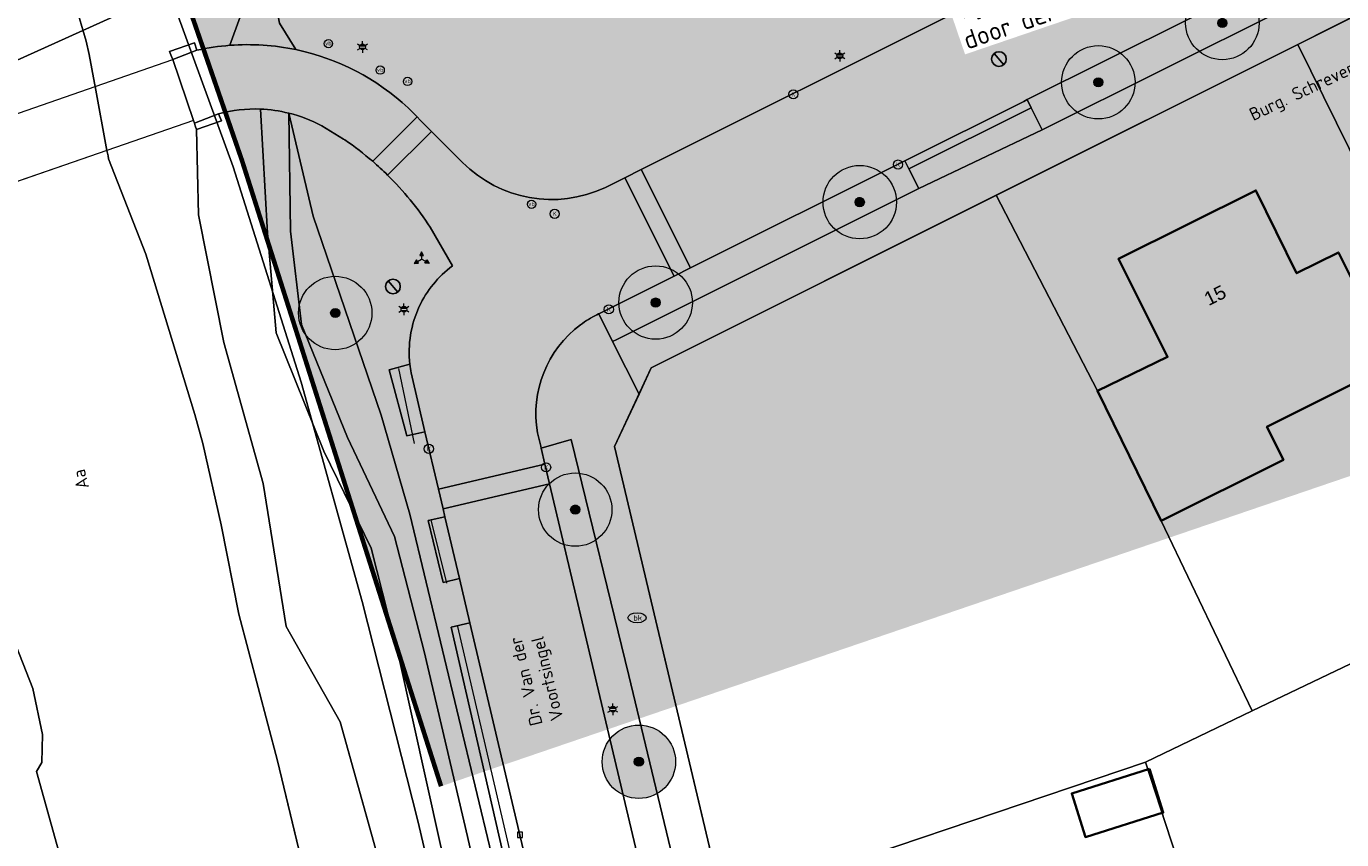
# Model space of a CAD drawing. Header units: metres. Extents: x 163628 to 167676, y 402708 to 405373.
# Tile 110 of 256: x 165198 to 165270, y 403718 to 403762. Entities that reach past the tile are written whole.
import ezdxf
from ezdxf.enums import TextEntityAlignment as Align

# ---------------------------------------------------------------- set-up
doc = ezdxf.new("R2010")
doc.units = ezdxf.units.M
doc.linetypes.add('X-CA190022.004-UO-TXT_Tekst 1op200$0$AL-DETAILS', pattern=[5.2, 2, -1.2, 2])
doc.layers.get('0').update_dxf_attribs({"lineweight": 25})
for name, color, linetype, lineweight in [('X-CA190022.004-UO-BGT_Ondergrond$0$B-WE-VW-BEWEGWIJZERING_DRAAGCONSTRUCTIE-S', 7, 'Continuous', 25), ('X-CA190022.004-UO-BGT_Ondergrond$0$GE_006_Watergrens_Grens_GEM', 253, 'Continuous', 9), ('X-CA190022.004-UO-BGT_Ondergrond$0$GE_203_VGOHaag_Lijn_GEM', 253, 'X-CA190022.004-UO-BGT_Ondergrond$0$Heg', 9), ('X-CA190022.004-UO-BGT_Ondergrond$0$GE_244_Taludlijn_Lijn_GEM', 253, 'Continuous', 9), ('X-CA190022.004-UO-BGT_Ondergrond$0$GE_314_WGDRijbaanLokaleweg_Vlak_GEM', 253, 'Continuous', 9), ('X-CA190022.004-UO-BGT_Ondergrond$0$GE_315_WGDRijbaanLokalewegverkeersdrempel_GEM', 253, 'Continuous', 9), ('X-CA190022.004-UO-BGT_Ondergrond$0$GE_316_WGDFietspad_Vlak_GEM', 253, 'Continuous', 9), ('X-CA190022.004-UO-BGT_Ondergrond$0$GE_317_WGDVoetpad_Vlak_GEM', 253, 'Continuous', 9), ('X-CA190022.004-UO-BGT_Ondergrond$0$GE_322_WGDInrit_Vlak_GEM', 253, 'Continuous', 9), ('X-CA190022.004-UO-BGT_Ondergrond$0$GE_366_OWGBerm_groenvoorziening_Vlak_GEM', 253, 'Continuous', 9), ('X-CA190022.004-UO-BGT_Ondergrond$0$GE_367_OWGBerm_groenvoorziening_grasenk_GEM', 253, 'Continuous', 9), ('X-CA190022.004-UO-BGT_Ondergrond$0$GE_401_OTDErf_Vlak_GEM', 253, 'Continuous', 9), ('X-CA190022.004-UO-BGT_Ondergrond$0$GE_4502_GBKN_Huisnummer_Lijn_GEM', 7, 'Continuous', 9), ('X-CA190022.004-UO-BGT_Ondergrond$0$GE_477_BTDGroenvoorziening_Vlak_GEM', 253, 'Continuous', 9), ('X-CA190022.004-UO-BGT_Ondergrond$0$GE_491_VGOHaag_Inrichtend_Vlak_GEM', 253, 'Continuous', 9), ('X-CA190022.004-UO-BGT_Ondergrond$0$GE_504_WTDWaterloop_sloot_Vlak_GEM', 253, 'Continuous', 9), ('X-CA190022.004-UO-BGT_Ondergrond$0$GE_541_OWTOever_slootkant_Vlak_GEM', 253, 'Continuous', 9), ('X-CA190022.004-UO-BGT_Ondergrond$0$GE_601_PNDgrondvlakpand_Vlak_MV_GEM', 34, 'Continuous', 35), ('X-CA190022.004-UO-BGT_Ondergrond$0$GE_661_SHDMuurGroterDan30cm_Vlak_GEM', 253, 'Continuous', 9), ('X-CA190022.004-UO-BGT_Ondergrond$0$GE_701_OBDOverbrugging_dek_Vlak_GEM', 253, 'Continuous', 9), ('X-CA190022.004-UO-BGT_Ondergrond$0$GE_814_BRDVerkeersbord_Punt_GEM', 253, 'Continuous', 9), ('X-CA190022.004-UO-BGT_Ondergrond$0$GE_861_PALLichtmast_Punt_GEM', 253, 'Continuous', 9), ('X-CA190022.004-UO-BGT_Ondergrond$0$GE_882_PutBrandkraan_Punt_GEM', 253, 'Continuous', 9), ('X-CA190022.004-UO-BGT_Ondergrond$0$GE_886_PutKolk_Punt_GEM', 253, 'Continuous', 9), ('X-CA190022.004-UO-DWM_Beplanting$0$B-WE-GR-BOOM-S AFKOMSTIG UIT BGT', 252, 'Continuous', 0), ('X-CA190022.004-UO-KAD_Percelen$0$B-WE-KG-GRENS_PERCEEL-GV', 150, 'Continuous', 9), ('X-CA190022.004-UO-TXT_Tekst 1op200$0$X-XX-AL-T35', 7, 'Continuous', 35), ('X-CA190022.004-UO-TXT_Tekst 1op200$0$X-XX-AL-VERWIJZING_DETAIL-G', 7, 'X-CA190022.004-UO-TXT_Tekst 1op200$0$AL-DETAILS', 0), ('X-CA190022.004-UO-WHM_Putten en kolken combi$0$KOLK BGT', 253, 'Continuous', 0), ('X-CA190022.004-UO-WHM_Putten en kolken combi$0$PUTRAND ONDERLEGGER GEMEENTE', 253, 'Continuous', 25)]:
    doc.layers.add(name, color=color, linetype=linetype, lineweight=lineweight)
doc.layers.add('X-CA190022.004-UO-DWM_Beplanting$0$B-WE-GR-BOOM-S AFKOMSTIG UIT BOMENBESTAND GEMEENTE', color=252, linetype='Continuous')
doc.layers.add('X-CA190022.004-UO-DWM_Beplanting$0$N-GV-GR-GRAS-A-200', color=7, linetype='Continuous')
doc.layers.add('X-CA190022.004-UO-TXT_Tekst 1op200$0$X-XX-AL-VERWIJZING-V', color=253, linetype='Continuous', lineweight=0, transparency=0.4)
doc.styles.add('X-CA190022.004-UO-BGT_Ondergrond$0$BGT_NAR', font='arial.ttf', dxfattribs={"height": 1})
doc.styles.add('X-CA190022.004-UO-BGT_Ondergrond$0$NLCS-ISO', font='NLCS-ISO.ttf')
doc.styles.add('X-CA190022.004-UO-TXT_Tekst 1op200$0$NLCS-ISO-M200-T35', font='NLCS-ISO.ttf', dxfattribs={"height": 0.7})
doc.styles.add('X-CA190022.004-UO-WHM_Putten en kolken combi$0$ISOCPEUR 9 PT', font='isocpeur.ttf', dxfattribs={"height": 2.4402})
doc.linetypes.add('X-CA190022.004-UO-BGT_Ondergrond$0$Heg', pattern='A,5,-1.5,[2,dgnlstyle-meierijstad.shx,S=0.007937,R=45,X=0,Y=0],-1.5', length=8)

# ---------------------------------------------------------------- blocks, each defined once
blk = doc.blocks.new('X-CA190022.004-UO-BGT_Ondergrond$0$SRI-KOLK-SO')
at = {"color": 0, "linetype": 'ByBlock', "lineweight": 18}
blk.add_lwpolyline([(-1.125, -1.125), (1.125, -1.125), (1.125, 1.125), (-1.125, 1.125)], close=True, dxfattribs=at)
at = {"color": 0, "linetype": 'ByBlock', "lineweight": 18, "style": 'X-CA190022.004-UO-BGT_Ondergrond$0$NLCS-ISO'}
blk.add_text('k', height=1.5, dxfattribs=at).set_placement((0, 0), align=Align.MIDDLE_CENTER)
blk = doc.blocks.new('X-CA190022.004-UO-BGT_Ondergrond$0$IMGEOKolk')
at = {"xscale": 5, "yscale": 5, "zscale": 5}
blk.add_blockref('X-CA190022.004-UO-BGT_Ondergrond$0$SRI-KOLK-SO', (0, 0), dxfattribs=at)
blk = doc.blocks.new('X-CA190022.004-UO-BGT_Ondergrond$0$SKL-WATER_BRANDKRAAN_BRANDPUT-SO')
at = {"color": 0, "linetype": 'ByBlock', "lineweight": 18}
blk.add_ellipse((0, 0), major_axis=(2.5, 0), ratio=0.54, dxfattribs=at)
at = {"color": 0, "linetype": 'ByBlock', "lineweight": 18, "style": 'X-CA190022.004-UO-BGT_Ondergrond$0$NLCS-ISO'}
blk.add_text('bk', height=1.5, dxfattribs=at).set_placement((0.16, 0), align=Align.MIDDLE_CENTER)
blk = doc.blocks.new('X-CA190022.004-UO-BGT_Ondergrond$0$IMGEOBrandkraanput')
at = {"xscale": 5, "yscale": 5, "zscale": 5}
blk.add_blockref('X-CA190022.004-UO-BGT_Ondergrond$0$SKL-WATER_BRANDKRAAN_BRANDPUT-SO', (0, 0), dxfattribs=at)
blk = doc.blocks.new('X-CA190022.004-UO-BGT_Ondergrond$0$SIE-WEG_PAAL_VERKEERSBORD-SO')
at = {"linetype": 'ByBlock', "lineweight": 18}
blk.add_circle((0, 0), 1.5, dxfattribs=at)
at = {"linetype": 'ByBlock', "lineweight": 18, "style": 'X-CA190022.004-UO-BGT_Ondergrond$0$NLCS-ISO'}
blk.add_text('vb', height=1.5, dxfattribs=at).set_placement((0, 0.13), align=Align.MIDDLE_CENTER)
blk = doc.blocks.new('X-CA190022.004-UO-BGT_Ondergrond$0$IMGEOVerkeersbord')
at = {"xscale": 5, "yscale": 5, "zscale": 5}
blk.add_blockref('X-CA190022.004-UO-BGT_Ondergrond$0$SIE-WEG_PAAL_VERKEERSBORD-SO', (0, 0), dxfattribs=at)
blk = doc.blocks.new('X-CA190022.004-UO-BGT_Ondergrond$0$N-SIE-WEG_LICHTMAST-SO')
h = blk.add_hatch(color=256)
h.paths.add_polyline_path([(1.16, 0.5, 0.658505), (-1.16, 0.5)])
h.paths.add_polyline_path([(-1.16, -0.5, 0.658505), (1.16, -0.5)])
at = {"flags": 128}
for points in [[(-2.19, 1.27), (-1.1, 0.63)], [(-1.16, 0.5), (1.16, 0.5)], [(0, 1.27), (0, 2.53)], [(1.1, 0.63), (2.19, 1.27)], [(-2.19, -1.27), (-1.1, -0.63)], [(-1.16, -0.5), (1.16, -0.5)], [(0, -1.27), (0, -2.53)], [(2.19, -1.27), (1.1, -0.63)]]:
    blk.add_lwpolyline(points, dxfattribs=at)
at = {"ltscale": 0.5}
blk.add_circle((0, 0), 1.27, dxfattribs=at)
at = {"style": 'X-CA190022.004-UO-BGT_Ondergrond$0$NLCS-ISO'}
blk.add_attdef('TYPE', text='', height=1.8, dxfattribs=at).set_placement((0, 2.53), align=Align.BOTTOM_CENTER)
blk = doc.blocks.new('X-CA190022.004-UO-BGT_Ondergrond$0$IMGEOLichtmastpaal')
at = {"xscale": 5, "yscale": 5, "zscale": 5}
blk.add_blockref('X-CA190022.004-UO-BGT_Ondergrond$0$N-SIE-WEG_LICHTMAST-SO', (0, 6.4), dxfattribs=at)
blk = doc.blocks.new('X-CA190022.004-UO-BGT_Ondergrond$0$SIE-WEG_VERKEERSBORD_WEGWIJZER-SO')
at = {"linetype": 'ByBlock', "lineweight": 18}
h = blk.add_hatch(color=0, dxfattribs=at)
h.dxf.hatch_style = 1
h.paths.add_polyline_path([(0.5, 1), (0, 2), (-0.5, 1)])
h = blk.add_hatch(color=0, dxfattribs=at)
h.dxf.hatch_style = 1
h.paths.add_polyline_path([(-1.38, -0.22), (-2, -1.15), (-0.88, -1.09)])
h = blk.add_hatch(color=0, dxfattribs=at)
h.dxf.hatch_style = 1
h.paths.add_polyline_path([(1.38, -0.22), (2, -1.15), (0.88, -1.09)])
at = {"color": 0, "linetype": 'ByBlock', "lineweight": 18}
for points in [[(-1.13, -0.65), (0, 0)], [(0, 1), (0, 0)], [(1.13, -0.65), (0, 0)]]:
    blk.add_lwpolyline(points, dxfattribs=at)
for points in [[(0.5, 1), (0, 2), (-0.5, 1)], [(-1.38, -0.22), (-2, -1.15), (-0.88, -1.09)], [(1.38, -0.22), (2, -1.15), (0.88, -1.09)]]:
    blk.add_lwpolyline(points, close=True, dxfattribs=at)
blk = doc.blocks.new('X-CA190022.004-UO-WHM_Putten en kolken combi$0$IMGEOKolk')
blk.add_circle((0, 0), 0.25)
at = {"insert": (0, 0), "char_height": 0.244, "attachment_point": 5, "style": 'X-CA190022.004-UO-WHM_Putten en kolken combi$0$ISOCPEUR 9 PT'}
blk.add_mtext_dynamic_manual_height_columns('K', width=0.25229, gutter_width=12.201, heights=[0], dxfattribs=at)
blk = doc.blocks.new('X-CA190022.004-UO-WHM_Putten en kolken combi$0$B-SRI-PUT_BETON-SO')
at = {"flags": 128}
blk.add_lwpolyline([(-1.29, 1.53), (1.29, -1.53)], dxfattribs=at)
blk.add_circle((0, 0), 2)
blk = doc.blocks.new('X-CA190022.004-UO-DWM_Beplanting$0$SGR-BOOM_01-SO')
at = {"linetype": 'ByBlock', "lineweight": 18}
h = blk.add_hatch(color=0, dxfattribs=at)
h.dxf.hatch_style = 1
edge = h.paths.add_edge_path()
edge.add_arc((0, 0), 0.25, 0, 360)
at = {"color": 0, "linetype": 'ByBlock', "lineweight": 18}
for radius in [2, 0.25]:
    blk.add_circle((0, 0), radius, dxfattribs=at)
blk = doc.blocks.new('X-CA190022.004-UO-DWM_Beplanting$0$IMGEOBoom')
at = {"transparency": 33554457}
h = blk.add_hatch(color=256, dxfattribs=at)
h.dxf.hatch_style = 1
edge = h.paths.add_edge_path()
edge.add_arc((0, 0), 100, 0, 360)
edge = h.paths.add_edge_path(flags=17)
edge.add_arc((0, 0), 12.5, 0, 360)
h = blk.add_hatch()
h.set_pattern_fill('ANGLE', color=256)
h.set_pattern_definition([(0, (0, 0), (0, 6.985), [5.08, -1.905]), (90, (0, 0), (-6.985, 4e-16), [5.08, -1.905])])
edge = h.paths.add_edge_path(flags=17)
edge.add_arc((0, 0), 12.5, 0, 360)
at = {"layer": 'X-CA190022.004-UO-DWM_Beplanting$0$N-GV-GR-GRAS-A-200'}
h = blk.add_hatch(color=256, dxfattribs=at)
h.dxf.hatch_style = 1
edge = h.paths.add_edge_path(flags=17)
edge.add_arc((0, 0), 12.5, 0, 360)
at = {"xscale": 50, "yscale": 50, "zscale": 50}
blk.add_blockref('X-CA190022.004-UO-DWM_Beplanting$0$SGR-BOOM_01-SO', (0, 0), dxfattribs=at)

msp = doc.modelspace()

# ---------------------------------------------------------------- hatches: boundary and pattern name
at = {"layer": 'X-CA190022.004-UO-TXT_Tekst 1op200$0$X-XX-AL-VERWIJZING-V'}
h = msp.add_hatch(color=256, dxfattribs=at)
h.dxf.hatch_style = 1
h.paths.add_polyline_path([(165302.209, 403758.452), (165298.044, 403756.354), (165275.564, 403800.976), (165285.905, 403806.186), (165285.128, 403808.459), (165201.445, 403779.876), (165209.977, 403755.179), (165220.83, 403721.042), (165305.15, 403749.843)])

# ---------------------------------------------------------------- linework, layer by layer
at = {"layer": 'X-CA190022.004-UO-BGT_Ondergrond$0$GE_006_Watergrens_Grens_GEM'}
for p, q in [((165200.888, 403763.696), (165201.49, 403761.662)), ((165201.49, 403761.662), (165200.888, 403763.696)), ((165209.325, 403761.436), (165209.887, 403762.986)), ((165201.49, 403761.662), (165201.664, 403760.943)), ((165201.664, 403760.943), (165201.49, 403761.662)), ((165206.044, 403761.104), (165207.4, 403761.58)), ((165207.4, 403761.58), (165207.521, 403761.17)), ((165201.664, 403760.943), (165201.953, 403759.374)), ((165201.953, 403759.374), (165201.664, 403760.943)), ((165206.14, 403760.82), (165206.044, 403761.104)), ((165206.213, 403760.659), (165206.14, 403760.82)), ((165207.345, 403757.335), (165206.213, 403760.659)), ((165201.953, 403759.374), (165201.987, 403759.192)), ((165201.987, 403759.192), (165201.953, 403759.374)), ((165201.987, 403759.192), (165202.63, 403755.706)), ((165202.63, 403755.706), (165201.987, 403759.192)), ((165207.391, 403757.2), (165207.345, 403757.335)), ((165207.441, 403757.051), (165207.391, 403757.2)), ((165207.51, 403756.85), (165207.441, 403757.051)), ((165207.611, 403752.193), (165207.51, 403756.85)), ((165202.63, 403755.706), (165202.686, 403755.408)), ((165202.686, 403755.408), (165202.63, 403755.706)), ((165202.686, 403755.408), (165202.714, 403755.256)), ((165202.714, 403755.256), (165202.686, 403755.408)), ((165202.714, 403755.256), (165204.737, 403750.045)), ((165204.737, 403750.045), (165202.714, 403755.256)), ((165209, 403745.23), (165207.611, 403752.193)), ((165204.737, 403750.045), (165207.418, 403741.316)), ((165207.418, 403741.316), (165204.737, 403750.045)), ((165211.132, 403737.546), (165209, 403745.23)), ((165207.418, 403741.316), (165207.856, 403739.729)), ((165207.856, 403739.729), (165207.418, 403741.316)), ((165207.856, 403739.729), (165208.85, 403735.289)), ((165208.85, 403735.289), (165207.856, 403739.729)), ((165212.387, 403729.744), (165211.132, 403737.546)), ((165208.85, 403735.289), (165209.805, 403730.43)), ((165209.805, 403730.43), (165208.85, 403735.289)), ((165196.549, 403731.52), (165198.589, 403726.375)), ((165209.805, 403730.43), (165211.914, 403722.435)), ((165211.914, 403722.435), (165209.805, 403730.43)), ((165215.335, 403724.555), (165212.387, 403729.744)), ((165198.589, 403726.375), (165199.11, 403723.861)), ((165218.663, 403712.63), (165215.335, 403724.555)), ((165199.11, 403723.861), (165199.077, 403722.336)), ((165199.077, 403722.336), (165198.784, 403721.856)), ((165198.784, 403721.856), (165200.694, 403714.995)), ((165211.914, 403722.435), (165213.859, 403714.343)), ((165213.859, 403714.343), (165211.914, 403722.435))]:
    msp.add_line(p, q, dxfattribs=at)
at = {"layer": 'X-CA190022.004-UO-BGT_Ondergrond$0$GE_006_Watergrens_Grens_GEM', "extrusion": (0, 0, -1)}
msp.add_arc((-165210.293, 403748.623), 12.85, 77.54339, 85.68096, dxfattribs=at)
at = {"layer": 'X-CA190022.004-UO-BGT_Ondergrond$0$GE_203_VGOHaag_Lijn_GEM'}
for p, q in [((165219.386, 403739.724), (165218.53, 403743.823)), ((165221.142, 403732.107), (165220.29, 403735.561)), ((165227.359, 403705.492), (165221.752, 403729.759))]:
    msp.add_line(p, q, dxfattribs=at)
at = {"layer": 'X-CA190022.004-UO-BGT_Ondergrond$0$GE_244_Taludlijn_Lijn_GEM'}
for p, q in [((165213.861, 403752.129), (165212.536, 403757.738)), ((165217.565, 403741.275), (165213.861, 403752.129)), ((165219.13, 403735.879), (165217.565, 403741.275)), ((165223.571, 403717.346), (165219.13, 403735.879))]:
    msp.add_line(p, q, dxfattribs=at)
at = {"layer": 'X-CA190022.004-UO-BGT_Ondergrond$0$GE_314_WGDRijbaanLokaleweg_Vlak_GEM', "flags": 128}
for points in [[(165310.202, 403787.211), (165310.008, 403787.114), (165308.254, 403786.237), (165297.275, 403780.744), (165296.379, 403780.296), (165295.456, 403779.834), (165294.562, 403779.387), (165268.62, 403766.41), (165265.86, 403765.029), (165252.758, 403758.475), (165252.57, 403758.381), (165246.135, 403755.162), (165246.096, 403755.142), (165234.414, 403749.298), (165231.732, 403754.658), (165317.94, 403797.77), (165450.872, 403862.295)], [(165209.325, 403761.436), (165209.887, 403762.986), (165209.353, 403767.195), (165207.659, 403773.667), (165209.755, 403774.729), (165210.682, 403769.804)], [(165210.682, 403769.804), (165212.031, 403762.643), (165212.922, 403761.2)], [(165249.78, 403613.5), (165232.154, 403688.478), (165231.537, 403691.102), (165229.278, 403700.708), (165227.986, 403706.207), (165222.403, 403729.956), (165221.837, 403732.364), (165221.043, 403735.738), (165220.944, 403736.16), (165226.746, 403737.531), (165238.209, 403689.016), (165238.51, 403687.74), (165242.22, 403671.88), (165242.541, 403670.519), (165252.257, 403629.266), (165252.878, 403626.63), (165253.942, 403622.111), (165254.07, 403621.569), (165254.234, 403620.874), (165257.97, 403605.065)]]:
    msp.add_lwpolyline(points, dxfattribs=at)
at = {"layer": 'X-CA190022.004-UO-BGT_Ondergrond$0$GE_314_WGDRijbaanLokaleweg_Vlak_GEM'}
msp.add_arc((165210.292, 403748.648), 12.825, 78.16709, 94.32529, dxfattribs=at)
at = {"layer": 'X-CA190022.004-UO-BGT_Ondergrond$0$GE_315_WGDRijbaanLokalewegverkeersdrempel_GEM', "flags": 128}
for points in [[(165217.104, 403755.112), (165219.532, 403757.529), (165219.7, 403757.36), (165220.311, 403756.746)], [(165220.311, 403756.746), (165217.917, 403754.362)], [(165217.917, 403754.362), (165220.311, 403756.746), (165222, 403755.05)], [(165229.746, 403753.668), (165229.928, 403753.755), (165230.844, 403754.214), (165233.526, 403748.854), (165229.816, 403746.998)], [(165231.732, 403754.658), (165234.414, 403749.298), (165233.526, 403748.854), (165230.844, 403754.214), (165231.732, 403754.658)], [(165221.446, 403749.409), (165220.239, 403751.521)], [(165229.816, 403746.998), (165229.416, 403746.798), (165229.399, 403746.789), (165229.32, 403746.75)], [(165226.086, 403740.312), (165226.259, 403739.592), (165226.289, 403739.467), (165226.492, 403738.607), (165220.691, 403737.236), (165219.954, 403740.37), (165219.199, 403743.583)], [(165226.746, 403737.531), (165220.944, 403736.16), (165220.691, 403737.236), (165226.492, 403738.607), (165226.746, 403737.531)]]:
    msp.add_lwpolyline(points, dxfattribs=at)
at = {"layer": 'X-CA190022.004-UO-BGT_Ondergrond$0$GE_315_WGDRijbaanLokalewegverkeersdrempel_GEM'}
for centre, radius, start, end in [((165205.829, 403742.074), 17.238, 45.46958, 49.14678), ((165226.86, 403759.891), 6.86, 224.8874, 294.88066), ((165205.935, 403742.2), 17.073, 33.09096, 45.42852), ((165232.029, 403741.358), 6.034, 126.60222, 189.97957), ((165232.091, 403741.26), 6.15, 116.77981, 126.52146)]:
    msp.add_arc(centre, radius, start, end, dxfattribs=at)
at = {"layer": 'X-CA190022.004-UO-BGT_Ondergrond$0$GE_315_WGDRijbaanLokalewegverkeersdrempel_GEM', "extrusion": (0, 0, -1)}
for centre, radius, start, end in [((-165224.977, 403744.695), 5.89, 25.11926, 53.16582), ((-165224.975, 403744.704), 5.884, 353.56472, 25.04122), ((-165225.03, 403744.716), 5.94, 349.00817, 353.51814)]:
    msp.add_arc(centre, radius, start, end, dxfattribs=at)
at = {"layer": 'X-CA190022.004-UO-BGT_Ondergrond$0$GE_316_WGDFietspad_Vlak_GEM', "flags": 128}
for points in [[(165202.63, 403755.706), (165194.848, 403753.018), (165192.101, 403752.069), (165186.921, 403750.28), (165185.821, 403753.58), (165190.8, 403755.308), (165193.719, 403756.321), (165201.987, 403759.192), (165206.213, 403760.659), (165207.345, 403757.335), (165202.63, 403755.706)], [(165208.71, 403757.71), (165207.391, 403757.2), (165207.345, 403757.335), (165206.213, 403760.659), (165207.521, 403761.17)], [(165219.038, 403758.024), (165219.532, 403757.529), (165217.104, 403755.112)], [(165215.59, 403756.28), (165215.51, 403756.329), (165214.338, 403757.041)]]:
    msp.add_lwpolyline(points, dxfattribs=at)
at = {"layer": 'X-CA190022.004-UO-BGT_Ondergrond$0$GE_316_WGDFietspad_Vlak_GEM', "extrusion": (0, 0, -1)}
for centre, radius, start, end in [((-165210.293, 403748.623), 12.85, 77.54339, 85.68096), ((-165210.292, 403748.648), 12.825, 85.67471, 101.83291), ((-165210.286, 403748.647), 12.827, 101.85916, 133.02597)]:
    msp.add_arc(centre, radius, start, end, dxfattribs=at)
at = {"layer": 'X-CA190022.004-UO-BGT_Ondergrond$0$GE_316_WGDFietspad_Vlak_GEM'}
for centre, radius, start, end in [((165210.679, 403750.27), 7.696, 87.72682, 104.82081), ((165210.678, 403750.284), 7.682, 76.00277, 87.71636), ((165210.672, 403750.24), 7.726, 61.67125, 76.03656), ((165205.78, 403741.999), 17.326, 49.18763, 55.51441)]:
    msp.add_arc(centre, radius, start, end, dxfattribs=at)
at = {"layer": 'X-CA190022.004-UO-BGT_Ondergrond$0$GE_317_WGDVoetpad_Vlak_GEM', "flags": 128}
for points in [[(165311.26, 403783.38), (165232.28, 403743.86), (165231.613, 403742.426), (165230.174, 403745.282), (165230.407, 403745.399), (165246.853, 403753.629), (165253.583, 403756.826), (165266.686, 403763.376), (165269.392, 403764.902), (165284.767, 403772.478), (165295.378, 403777.758), (165297.216, 403778.68), (165296.379, 403780.296), (165297.275, 403780.744), (165298.095, 403779.125), (165308.944, 403784.612), (165310.791, 403785.546), (165310.008, 403787.114), (165310.202, 403787.211)], [(165311.174, 403427.345), (165304.212, 403442.401), (165292.824, 403468.783), (165286.096, 403483.959), (165280.206, 403499.019), (165274.194, 403515.113), (165261.412, 403554.46), (165255.278, 403574.634), (165250.353, 403591.907), (165245.143, 403613.291), (165232.159, 403668.603), (165220.784, 403717.926), (165218.547, 403728.012), (165217.014, 403734.022), (165214.436, 403739.313), (165211.843, 403745.767), (165211.379, 403751.196), (165210.984, 403757.96)], [(165212.536, 403757.738), (165212.619, 403751.305), (165213.233, 403746.209), (165215.724, 403740.053), (165218.291, 403734.655), (165219.91, 403728.396), (165222.277, 403718.296), (165228.303, 403691.699), (165246.496, 403613.617), (165251.805, 403592.309), (165256.679, 403575.225), (165262.636, 403554.995), (165275.541, 403515.602), (165287.36, 403484.462), (165305.328, 403442.999), (165312.365, 403428.031)], [(165229.32, 403746.75), (165229.399, 403746.789), (165229.416, 403746.798), (165230.174, 403745.282), (165231.613, 403742.426), (165230.28, 403739.56), (165236.109, 403714.964)], [(165238.51, 403687.74), (165238.209, 403689.016), (165239.936, 403689.414), (165236.748, 403703.425), (165231.061, 403727.09), (165227.92, 403739.943), (165226.289, 403739.467), (165226.259, 403739.592), (165226.086, 403740.312)]]:
    msp.add_lwpolyline(points, dxfattribs=at)
at = {"layer": 'X-CA190022.004-UO-BGT_Ondergrond$0$GE_317_WGDVoetpad_Vlak_GEM', "extrusion": (0, 0, -1)}
for centre, radius, start, end in [((-165210.678, 403750.284), 7.682, 92.28364, 103.99723), ((-165232.029, 403741.358), 6.034, 350.02043, 53.39778), ((-165232.091, 403741.26), 6.15, 53.47854, 63.22019)]:
    msp.add_arc(centre, radius, start, end, dxfattribs=at)
at = {"layer": 'X-CA190022.004-UO-BGT_Ondergrond$0$GE_322_WGDInrit_Vlak_GEM', "flags": 128}
for points in [[(165252.982, 403758.028), (165246.313, 403754.708), (165246.096, 403755.142), (165246.135, 403755.162), (165252.57, 403758.381), (165252.758, 403758.475), (165252.982, 403758.028)], [(165253.583, 403756.826), (165246.853, 403753.629), (165246.313, 403754.708), (165252.982, 403758.028), (165253.583, 403756.826)]]:
    msp.add_lwpolyline(points, dxfattribs=at)
at = {"layer": 'X-CA190022.004-UO-BGT_Ondergrond$0$GE_366_OWGBerm_groenvoorziening_Vlak_GEM', "flags": 128}
for points in [[(165313.445, 403428.731), (165306.365, 403443.643), (165288.412, 403484.851), (165276.612, 403516.23), (165271.098, 403532.355), (165263.684, 403555.575), (165257.762, 403575.368), (165252.811, 403592.671), (165247.561, 403613.2), (165242.109, 403637.519), (165229.459, 403690.541), (165223.571, 403717.346), (165219.13, 403735.879), (165217.565, 403741.275), (165213.861, 403752.129), (165212.536, 403757.738)], [(165214.338, 403757.041), (165215.51, 403756.329), (165215.59, 403756.28)], [(165220.239, 403751.521), (165221.446, 403749.409)], [(165219.128, 403744.045), (165217.996, 403743.744), (165218.971, 403740.139), (165219.954, 403740.37), (165220.691, 403737.236), (165220.944, 403736.16), (165221.043, 403735.738), (165220.129, 403735.523), (165220.953, 403732.156), (165221.837, 403732.364), (165222.403, 403729.956), (165221.379, 403729.715), (165226.82, 403705.933)]]:
    msp.add_lwpolyline(points, dxfattribs=at)
at = {"layer": 'X-CA190022.004-UO-BGT_Ondergrond$0$GE_366_OWGBerm_groenvoorziening_Vlak_GEM', "extrusion": (0, 0, -1)}
for centre, radius, start, end in [((-165210.672, 403750.24), 7.726, 103.96344, 118.32875), ((-165205.78, 403741.999), 17.326, 124.48559, 130.81237), ((-165205.829, 403742.074), 17.238, 130.85322, 134.53042), ((-165205.935, 403742.2), 17.073, 134.57148, 146.90904)]:
    msp.add_arc(centre, radius, start, end, dxfattribs=at)
at = {"layer": 'X-CA190022.004-UO-BGT_Ondergrond$0$GE_366_OWGBerm_groenvoorziening_Vlak_GEM'}
for centre, radius, start, end in [((165224.977, 403744.695), 5.89, 126.83418, 154.88074), ((165224.975, 403744.704), 5.884, 154.95878, 186.43528)]:
    msp.add_arc(centre, radius, start, end, dxfattribs=at)
at = {"layer": 'X-CA190022.004-UO-BGT_Ondergrond$0$GE_367_OWGBerm_groenvoorziening_grasenk_GEM', "flags": 128}
for points in [[(165458.165, 403865.835), (165453.492, 403863.567), (165450.872, 403862.295), (165317.94, 403797.77), (165231.732, 403754.658), (165230.844, 403754.214), (165229.928, 403753.755), (165229.746, 403753.668)], [(165212.922, 403761.2), (165212.031, 403762.643), (165210.682, 403769.804), (165213.554, 403770.879), (165213.574, 403768.176), (165213.429, 403765.551), (165215.161, 403764.268), (165221.296, 403766.079), (165223.774, 403766.97), (165225.38, 403767.991), (165228.473, 403769.152), (165231.342, 403771.064), (165235.029, 403772.926), (165239.924, 403776.251), (165245.195, 403777.942), (165249.541, 403778.853), (165254.515, 403779.219), (165258.938, 403780.738), (165263.25, 403782.39), (165267.261, 403783.151), (165271.154, 403784.275)], [(165266.686, 403763.376), (165253.583, 403756.826), (165252.982, 403758.028), (165252.758, 403758.475), (165265.86, 403765.029), (165266.084, 403764.582), (165266.686, 403763.376)], [(165251.19, 403577.376), (165247.013, 403591.68), (165243.746, 403604.745), (165241.891, 403613.105), (165239.084, 403622.059), (165235.674, 403635.607), (165232.096, 403651.201), (165221.876, 403698.499), (165218.663, 403712.63), (165215.335, 403724.555), (165212.387, 403729.744), (165211.132, 403737.546), (165209, 403745.23), (165207.611, 403752.193), (165207.51, 403756.85), (165208.86, 403757.32), (165208.71, 403757.71)], [(165210.984, 403757.96), (165211.379, 403751.196), (165211.843, 403745.767), (165214.436, 403739.313), (165217.014, 403734.022), (165218.547, 403728.012), (165220.784, 403717.926), (165232.159, 403668.603), (165245.143, 403613.291), (165250.353, 403591.907), (165255.278, 403574.634), (165261.412, 403554.46), (165274.194, 403515.113), (165280.206, 403499.019), (165286.096, 403483.959), (165292.824, 403468.783), (165304.212, 403442.401), (165311.174, 403427.345)], [(165212.536, 403757.738), (165213.861, 403752.129), (165217.565, 403741.275), (165219.13, 403735.879), (165223.571, 403717.346), (165229.459, 403690.541), (165242.109, 403637.519), (165247.561, 403613.2), (165252.811, 403592.671), (165257.762, 403575.368), (165263.684, 403555.575), (165271.098, 403532.355), (165276.612, 403516.23), (165288.412, 403484.851), (165306.365, 403443.643), (165313.445, 403428.731)], [(165312.365, 403428.031), (165305.328, 403442.999), (165287.36, 403484.462), (165275.541, 403515.602), (165262.636, 403554.995), (165256.679, 403575.225), (165251.805, 403592.309), (165246.496, 403613.617), (165228.303, 403691.699), (165222.277, 403718.296), (165219.91, 403728.396), (165218.291, 403734.655), (165215.724, 403740.053), (165213.233, 403746.209), (165212.619, 403751.305), (165212.536, 403757.738)], [(165222, 403755.05), (165220.311, 403756.746), (165219.7, 403757.36), (165219.532, 403757.529), (165219.038, 403758.024)], [(165246.853, 403753.629), (165230.407, 403745.399), (165230.174, 403745.282), (165229.416, 403746.798), (165229.816, 403746.998), (165233.526, 403748.854), (165234.414, 403749.298), (165246.096, 403755.142), (165246.313, 403754.708), (165246.853, 403753.629)], [(165226.289, 403739.467), (165227.92, 403739.943), (165231.061, 403727.09), (165236.748, 403703.425), (165239.936, 403689.414), (165238.209, 403689.016), (165226.746, 403737.531), (165226.492, 403738.607), (165226.289, 403739.467)]]:
    msp.add_lwpolyline(points, dxfattribs=at)
at = {"layer": 'X-CA190022.004-UO-BGT_Ondergrond$0$GE_367_OWGBerm_groenvoorziening_grasenk_GEM'}
msp.add_arc((165210.286, 403748.647), 12.827, 46.97403, 78.14084, dxfattribs=at)
at = {"layer": 'X-CA190022.004-UO-BGT_Ondergrond$0$GE_367_OWGBerm_groenvoorziening_grasenk_GEM', "extrusion": (0, 0, -1)}
for centre, radius, start, end in [((-165210.679, 403750.27), 7.696, 75.17919, 92.27318), ((-165226.86, 403759.891), 6.86, 245.11934, 315.1126)]:
    msp.add_arc(centre, radius, start, end, dxfattribs=at)
at = {"layer": 'X-CA190022.004-UO-BGT_Ondergrond$0$GE_401_OTDErf_Vlak_GEM', "flags": 128}
for points in [[(165321.488, 403760.148), (165333.72, 403719.38), (165331.74, 403715.59), (165245.34, 403687.81), (165242.22, 403689.18), (165240.728, 403695.474), (165236.109, 403714.964), (165230.28, 403739.56), (165231.613, 403742.426), (165232.28, 403743.86), (165311.26, 403783.38), (165315, 403781.77), (165317.41, 403773.738), (165321.488, 403760.148)], [(165272.535, 403744.468), (165272.724, 403744.087), (165265.821, 403740.641), (165266.722, 403738.838), (165260.065, 403735.514), (165256.59, 403742.6), (165260.41, 403744.45), (165257.73, 403749.79), (165265.22, 403753.53), (165267.44, 403749.01), (165269.72, 403750.15), (165270.408, 403748.761), (165273.199, 403750.111), (165275.285, 403745.798), (165272.535, 403744.468)], [(165259.427, 403721.986), (165260.174, 403719.606), (165255.937, 403718.275), (165255.19, 403720.655), (165259.427, 403721.986)]]:
    msp.add_lwpolyline(points, dxfattribs=at)
at = {"layer": 'X-CA190022.004-UO-BGT_Ondergrond$0$GE_477_BTDGroenvoorziening_Vlak_GEM', "flags": 128}
for points in [[(165219.199, 403743.583), (165219.954, 403740.37), (165218.971, 403740.139), (165217.996, 403743.744), (165219.128, 403744.045)], [(165221.043, 403735.738), (165221.837, 403732.364), (165220.953, 403732.156), (165220.129, 403735.523), (165221.043, 403735.738)], [(165222.403, 403729.956), (165227.986, 403706.207), (165226.82, 403705.933), (165221.379, 403729.715), (165222.403, 403729.956)]]:
    msp.add_lwpolyline(points, dxfattribs=at)
at = {"layer": 'X-CA190022.004-UO-BGT_Ondergrond$0$GE_477_BTDGroenvoorziening_Vlak_GEM'}
msp.add_arc((165225.03, 403744.716), 5.94, 186.48186, 190.99183, dxfattribs=at)
at = {"layer": 'X-CA190022.004-UO-BGT_Ondergrond$0$GE_491_VGOHaag_Inrichtend_Vlak_GEM', "flags": 128}
for points in [[(165219.199, 403743.583), (165219.954, 403740.37), (165218.971, 403740.139), (165217.996, 403743.744), (165219.128, 403744.045)], [(165221.043, 403735.738), (165221.837, 403732.364), (165220.953, 403732.156), (165220.129, 403735.523), (165221.043, 403735.738)], [(165222.403, 403729.956), (165227.986, 403706.207), (165226.82, 403705.933), (165221.379, 403729.715), (165222.403, 403729.956)]]:
    msp.add_lwpolyline(points, dxfattribs=at)
at = {"layer": 'X-CA190022.004-UO-BGT_Ondergrond$0$GE_491_VGOHaag_Inrichtend_Vlak_GEM'}
msp.add_arc((165225.03, 403744.716), 5.94, 186.48186, 190.99183, dxfattribs=at)
at = {"layer": 'X-CA190022.004-UO-BGT_Ondergrond$0$GE_504_WTDWaterloop_sloot_Vlak_GEM', "flags": 128}
for points in [[(165198.125, 403772.9), (165198.522, 403771.85), (165199.043, 403770.463), (165199.628, 403768.481), (165199.806, 403767.571), (165199.958, 403766.382), (165200.259, 403765.394), (165200.888, 403763.696), (165201.49, 403761.662), (165201.664, 403760.943), (165201.953, 403759.374), (165201.987, 403759.192), (165202.63, 403755.706), (165202.686, 403755.408), (165202.714, 403755.256), (165204.737, 403750.045), (165207.418, 403741.316), (165207.856, 403739.729), (165208.85, 403735.289), (165209.805, 403730.43), (165211.914, 403722.435), (165213.859, 403714.343)], [(165200.694, 403714.995), (165198.784, 403721.856), (165199.077, 403722.336), (165199.11, 403723.861), (165198.589, 403726.375), (165196.549, 403731.52)]]:
    msp.add_lwpolyline(points, dxfattribs=at)
at = {"layer": 'X-CA190022.004-UO-BGT_Ondergrond$0$GE_541_OWTOever_slootkant_Vlak_GEM', "flags": 128}
for points in [[(165197.697, 403789.536), (165201.273, 403780.615), (165203.734, 403781.797), (165204.707, 403779.792), (165204.855, 403779.487), (165205.512, 403778.131), (165205.813, 403777.511), (165206.158, 403776.801), (165206.327, 403776.848), (165206.771, 403775.921), (165207.167, 403775.095), (165207.032, 403775.052), (165207.659, 403773.667), (165209.353, 403767.195), (165209.887, 403762.986), (165209.325, 403761.436)], [(165213.859, 403714.343), (165211.914, 403722.435), (165209.805, 403730.43), (165208.85, 403735.289), (165207.856, 403739.729), (165207.418, 403741.316), (165204.737, 403750.045), (165202.714, 403755.256), (165202.686, 403755.408), (165202.63, 403755.706), (165201.987, 403759.192), (165201.953, 403759.374), (165201.664, 403760.943), (165201.49, 403761.662), (165200.888, 403763.696), (165200.259, 403765.394), (165199.958, 403766.382), (165199.806, 403767.571), (165199.628, 403768.481), (165199.043, 403770.463), (165198.522, 403771.85), (165198.125, 403772.9)], [(165207.521, 403761.17), (165207.4, 403761.58), (165206.044, 403761.104), (165206.14, 403760.82), (165206.213, 403760.659), (165207.345, 403757.335), (165207.391, 403757.2), (165207.441, 403757.051), (165207.51, 403756.85), (165207.611, 403752.193), (165209, 403745.23), (165211.132, 403737.546), (165212.387, 403729.744), (165215.335, 403724.555), (165218.663, 403712.63), (165221.876, 403698.499), (165232.096, 403651.201)], [(165196.549, 403731.52), (165198.589, 403726.375), (165199.11, 403723.861), (165199.077, 403722.336), (165198.784, 403721.856), (165200.694, 403714.995)]]:
    msp.add_lwpolyline(points, dxfattribs=at)
at = {"layer": 'X-CA190022.004-UO-BGT_Ondergrond$0$GE_541_OWTOever_slootkant_Vlak_GEM'}
msp.add_arc((165210.293, 403748.623), 12.85, 94.31904, 102.45661, dxfattribs=at)
at = {"layer": 'X-CA190022.004-UO-BGT_Ondergrond$0$GE_601_PNDgrondvlakpand_Vlak_MV_GEM', "flags": 128}
for points in [[(165275.285, 403745.798), (165272.535, 403744.468), (165272.724, 403744.087), (165265.821, 403740.641), (165266.722, 403738.838), (165260.065, 403735.514), (165256.59, 403742.6), (165260.41, 403744.45), (165257.73, 403749.79), (165265.22, 403753.53), (165267.44, 403749.01), (165269.72, 403750.15), (165270.408, 403748.761), (165273.199, 403750.111), (165275.285, 403745.798)], [(165259.427, 403721.986), (165260.174, 403719.606), (165255.937, 403718.275), (165255.19, 403720.655), (165259.427, 403721.986)]]:
    msp.add_lwpolyline(points, dxfattribs=at)
at = {"layer": 'X-CA190022.004-UO-BGT_Ondergrond$0$GE_661_SHDMuurGroterDan30cm_Vlak_GEM', "flags": 128}
for points in [[(165207.521, 403761.17), (165206.213, 403760.659), (165206.14, 403760.82), (165206.044, 403761.104), (165207.4, 403761.58), (165207.521, 403761.17)], [(165208.71, 403757.71), (165208.86, 403757.32), (165207.51, 403756.85), (165207.441, 403757.051), (165207.391, 403757.2), (165208.71, 403757.71)]]:
    msp.add_lwpolyline(points, dxfattribs=at)
at = {"layer": 'X-CA190022.004-UO-BGT_Ondergrond$0$GE_701_OBDOverbrugging_dek_Vlak_GEM', "flags": 128}
msp.add_lwpolyline([(165207.345, 403757.335), (165202.63, 403755.706), (165192.101, 403752.069), (165191.826, 403751.974), (165186.921, 403750.28), (165185.821, 403753.58), (165190.8, 403755.308), (165201.987, 403759.192), (165206.213, 403760.659), (165207.345, 403757.335)], dxfattribs=at)
at = {"layer": 'X-CA190022.004-UO-KAD_Percelen$0$B-WE-KG-GRENS_PERCEEL-GV', "flags": 128}
for points in [[(165432.29, 403842.158), (165414.648, 403867.011), (165206.02, 403764.38), (165209.499, 403754.807), (165213.209, 403743.079), (165216.538, 403731.109), (165219.578, 403719.089), (165228.485, 403680.885), (165237.382, 403642.678), (165241.787, 403624.62), (165246.519, 403606.625), (165251.628, 403588.499)], [(165312.631, 403426.206), (165308.607, 403434.247), (165304.175, 403444.047), (165302.104, 403448.626), (165294.851, 403465.491), (165293.243, 403469.209), (165292.976, 403469.862), (165286.961, 403484.583), (165280.949, 403500.095), (165274.452, 403517.801), (165268.337, 403535.356), (165262.441, 403553.043), (165256.83, 403570.884), (165251.628, 403588.499), (165246.519, 403606.625), (165241.787, 403624.62), (165237.382, 403642.678), (165228.485, 403680.885), (165219.578, 403719.089), (165216.538, 403731.109), (165213.209, 403743.079), (165209.499, 403754.807), (165206.02, 403764.38), (165184.131, 403754.492)]]:
    msp.add_lwpolyline(points, dxfattribs=at)
for points in [[(165230.28, 403739.56), (165232.28, 403743.86), (165251.07, 403753.264), (165267.503, 403761.486), (165271.141, 403763.316), (165283.496, 403769.48), (165311.272, 403783.36), (165315.012, 403781.951), (165321.996, 403758.687), (165327.964, 403738.569), (165333.72, 403719.38), (165331.74, 403715.59), (165312.738, 403709.479), (165306.131, 403707.316), (165287.304, 403701.29), (165268.089, 403695.123), (165245.34, 403687.81), (165242.22, 403689.18), (165236.2, 403714.576)], [(164893.326, 403621.049), (164894.973, 403617.537), (164934.976, 403636.621), (164979.678, 403658.296), (165027.357, 403681.153), (165069.929, 403701.778), (165110.237, 403720.92), (165149.076, 403738.774), (165179.629, 403752.458), (165184.131, 403754.492), (165206.02, 403764.38), (165203.794, 403770.499), (165202.86, 403770.048), (165202.993, 403769.772), (165184.269, 403760.722), (165184.133, 403761.004), (165078.673, 403710.073), (164934.06, 403640.745)], [(165293.089, 403750.131), (165283.496, 403769.48), (165271.141, 403763.316), (165267.503, 403761.486), (165281.525, 403733.066), (165296.156, 403740.08)], [(165267.503, 403761.486), (165251.07, 403753.264), (165256.59, 403742.6), (165260.065, 403735.514), (165265.011, 403725.149), (165277.395, 403731.086), (165281.525, 403733.066)], [(165265.011, 403725.149), (165260.065, 403735.514), (165256.59, 403742.6), (165251.07, 403753.264), (165232.28, 403743.86), (165230.28, 403739.56), (165236.2, 403714.576), (165259.199, 403722.362)], [(165277.395, 403731.086), (165265.011, 403725.149), (165259.199, 403722.362), (165268.089, 403695.123), (165287.304, 403701.29)], [(165259.199, 403722.362), (165236.2, 403714.576), (165242.22, 403689.18), (165245.34, 403687.81), (165268.089, 403695.123)]]:
    msp.add_lwpolyline(points, close=True, dxfattribs=at)
at = {"layer": 'X-CA190022.004-UO-TXT_Tekst 1op200$0$X-XX-AL-VERWIJZING_DETAIL-G', "const_width": 0.25, "flags": 128}
msp.add_lwpolyline([(165201.445, 403779.876), (165209.977, 403755.179), (165220.83, 403721.042)], dxfattribs=at)

# ---------------------------------------------------------------- block references
at = {"layer": 'X-CA190022.004-UO-BGT_Ondergrond$0$B-WE-VW-BEWEGWIJZERING_DRAAGCONSTRUCTIE-S', "xscale": 0.2, "yscale": 0.2, "zscale": 0.2}
msp.add_blockref('X-CA190022.004-UO-BGT_Ondergrond$0$SIE-WEG_VERKEERSBORD_WEGWIJZER-SO', (165219.773, 403749.778), dxfattribs=at)
at = {"layer": 'X-CA190022.004-UO-BGT_Ondergrond$0$GE_814_BRDVerkeersbord_Punt_GEM', "xscale": 0.03, "yscale": 0.03, "zscale": 0.02}
for p in [(165214.692, 403761.53), (165217.514, 403760.086), (165219.005, 403759.467), (165225.76, 403752.772)]:
    msp.add_blockref('X-CA190022.004-UO-BGT_Ondergrond$0$IMGEOVerkeersbord', p, dxfattribs=at)
at = {"layer": 'X-CA190022.004-UO-BGT_Ondergrond$0$GE_861_PALLichtmast_Punt_GEM', "xscale": 0.025, "yscale": 0.025, "zscale": 0.025}
for p in [(165216.549, 403761.19), (165242.55, 403760.703), (165218.809, 403746.89), (165230.19, 403725.08)]:
    msp.add_blockref('X-CA190022.004-UO-BGT_Ondergrond$0$IMGEOLichtmastpaal', p, dxfattribs=at)
at = {"layer": 'X-CA190022.004-UO-BGT_Ondergrond$0$GE_882_PutBrandkraan_Punt_GEM', "xscale": 0.04, "yscale": 0.04, "zscale": 0.02}
msp.add_blockref('X-CA190022.004-UO-BGT_Ondergrond$0$IMGEOBrandkraanput', (165231.511, 403730.226), dxfattribs=at)
at = {"layer": 'X-CA190022.004-UO-BGT_Ondergrond$0$GE_886_PutKolk_Punt_GEM', "xscale": 0.025, "yscale": 0.025, "zscale": 0.025}
msp.add_blockref('X-CA190022.004-UO-BGT_Ondergrond$0$IMGEOKolk', (165225.129, 403718.394), dxfattribs=at)
at = {"layer": 'X-CA190022.004-UO-DWM_Beplanting$0$B-WE-GR-BOOM-S AFKOMSTIG UIT BGT', "xscale": 0.02, "yscale": 0.02, "zscale": 0.02}
for p in [(165263.394, 403762.653), (165243.639, 403752.886), (165232.519, 403747.412), (165215.064, 403746.844), (165228.139, 403736.123), (165231.607, 403722.38)]:
    msp.add_blockref('X-CA190022.004-UO-DWM_Beplanting$0$IMGEOBoom', p, dxfattribs=at)
at = {"layer": 'X-CA190022.004-UO-DWM_Beplanting$0$B-WE-GR-BOOM-S AFKOMSTIG UIT BOMENBESTAND GEMEENTE', "xscale": 0.02, "yscale": 0.02, "zscale": 0.02}
for p in [(165263.394, 403762.653), (165243.639, 403752.886), (165232.519, 403747.412), (165215.064, 403746.844), (165228.139, 403736.123), (165231.607, 403722.38)]:
    msp.add_blockref('X-CA190022.004-UO-DWM_Beplanting$0$IMGEOBoom', p, dxfattribs=at)
at = {"layer": 'X-CA190022.004-UO-WHM_Putten en kolken combi$0$KOLK BGT', "zscale": 0.5}
for p in [(165240.023, 403758.766), (165245.727, 403754.936), (165227.022, 403752.251), (165229.971, 403747.043), (165220.164, 403739.438), (165226.552, 403738.429)]:
    msp.add_blockref('X-CA190022.004-UO-WHM_Putten en kolken combi$0$IMGEOKolk', p, dxfattribs=at)
at = {"layer": 'X-CA190022.004-UO-WHM_Putten en kolken combi$0$PUTRAND ONDERLEGGER GEMEENTE', "xscale": 0.2, "yscale": 0.2, "zscale": 0.2}
for p in [(165251.223, 403760.686), (165218.208, 403748.288)]:
    msp.add_blockref('X-CA190022.004-UO-WHM_Putten en kolken combi$0$B-SRI-PUT_BETON-SO', p, dxfattribs=at)

# ---------------------------------------------------------------- texts
at = {"layer": 'X-CA190022.004-UO-BGT_Ondergrond$0$GE_4502_GBKN_Huisnummer_Lijn_GEM', "style": 'X-CA190022.004-UO-BGT_Ondergrond$0$BGT_NAR'}
msp.add_text('15', height=0.75, rotation=26.5, dxfattribs=at).set_placement((165262.996, 403747.809), align=Align.MIDDLE_CENTER)
at = {"layer": 'X-CA190022.004-UO-TXT_Tekst 1op200$0$X-XX-AL-T35', "char_height": 0.7, "attachment_point": 1, "style": 'X-CA190022.004-UO-TXT_Tekst 1op200$0$NLCS-ISO-M200-T35'}
for s, width, insert, rotation in [('Burg. Schrevensingel', 25.88353, (165264.775, 403757.933), 25.37115), ('Aa', 8.87567, (165200.98, 403737.173), 103.68262), ('Dr. Van der \\PVoortsingel', 25.88353, (165225.688, 403724.275), 103.68262)]:
    msp.add_mtext_dynamic_manual_height_columns(s, width=width, gutter_width=8.75, heights=[0], dxfattribs=dict(at, insert=insert, rotation=rotation))

# ---------------------------------------------------------------- next in the draw order: texts
at = {"layer": 'X-CA190022.004-UO-TXT_Tekst 1op200$0$X-XX-AL-T35', "insert": (165248.1, 403765.297), "char_height": 1, "attachment_point": 1, "rotation": 18.86, "style": 'X-CA190022.004-UO-TXT_Tekst 1op200$0$NLCS-ISO-M200-T35', "bg_fill": 3, "box_fill_scale": 1.2, "bg_fill_color": 256, "bg_fill_transparency": 0}
msp.add_mtext_dynamic_manual_height_columns('Reconstructie Vijverwijk door derden ', width=8.30126, gutter_width=8.75, heights=[0], dxfattribs=at)

# ---------------------------------------------------------------- next in the draw order: block references
at = {"layer": 'X-CA190022.004-UO-DWM_Beplanting$0$B-WE-GR-BOOM-S AFKOMSTIG UIT BGT', "xscale": 0.02, "yscale": 0.02, "zscale": 0.02}
msp.add_blockref('X-CA190022.004-UO-DWM_Beplanting$0$IMGEOBoom', (165256.636, 403759.42), dxfattribs=at)
at = {"layer": 'X-CA190022.004-UO-DWM_Beplanting$0$B-WE-GR-BOOM-S AFKOMSTIG UIT BOMENBESTAND GEMEENTE', "xscale": 0.02, "yscale": 0.02, "zscale": 0.02}
msp.add_blockref('X-CA190022.004-UO-DWM_Beplanting$0$IMGEOBoom', (165256.636, 403759.42), dxfattribs=at)

doc.saveas('drawing.dxf')
